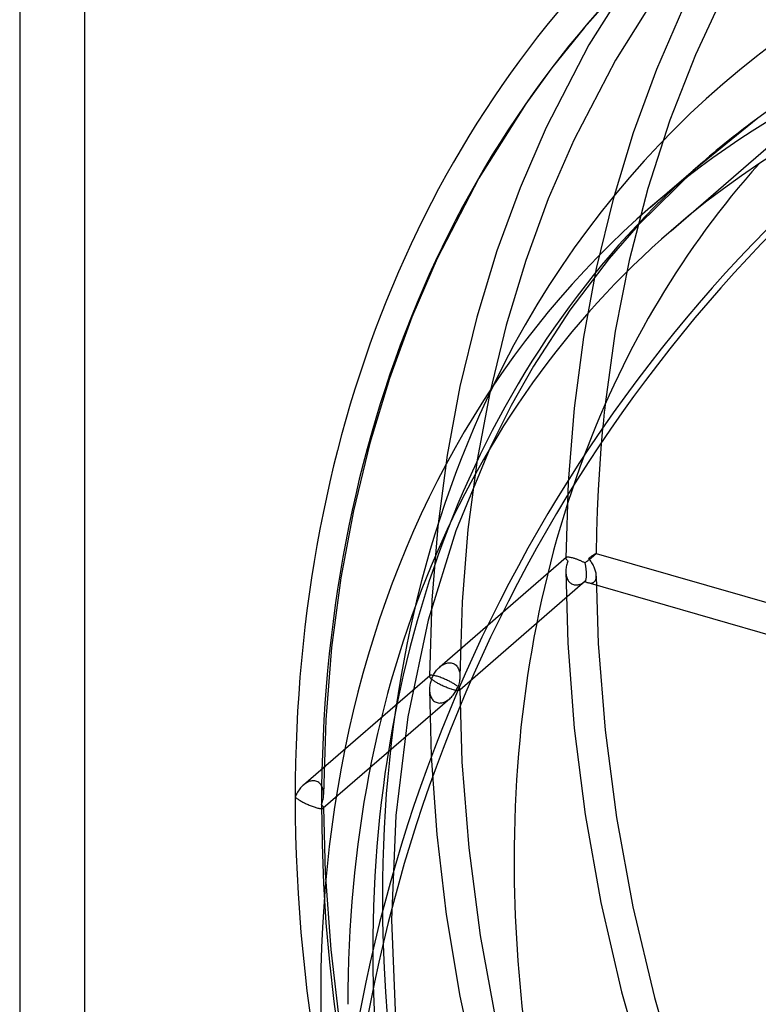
# Model space of a CAD drawing. Header units: millimetres. Extents: x -119 to 119, y -152 to 148.
# Tile 5 of 16: x -119 to -71, y 16 to 80. Entities that reach past the tile are written whole.
import ezdxf

# ---------------------------------------------------------------- set-up
doc = ezdxf.new("R2010")
doc.units = ezdxf.units.MM
doc.layers.add('HIDDEN', color=7, linetype='Continuous')
doc.layers.add('THICK', color=7, linetype='Continuous')

msp = doc.modelspace()

# ---------------------------------------------------------------- linework, layer by layer
at = {"layer": 'HIDDEN'}
for p, q in [((-115.181, -81.931), (-115.181, 148.431)), ((-78.906, 83.7), (-82.078, 78.677)), ((-80.139, 82.335), (-82.378, 79.819)), ((-77.262, 82.561), (-80.343, 77.681)), ((-73.304, 81.863), (-75.085, 78.016)), ((-75.938, 81.009), (-77.65, 77.05)), ((-82.378, 79.819), (-84.504, 77.166)), ((-82.078, 78.677), (-84.892, 73.255)), ((-80.343, 77.681), (-83.08, 72.409)), ((-75.085, 78.016), (-76.767, 73.729)), ((-84.504, 77.166), (-86.215, 74.807)), ((-77.65, 77.05), (-79.172, 72.895)), ((-76.685, 66.472), (-65.76, 75.933)), ((-86.215, 74.807), (-89.297, 69.927)), ((-70.994, 73.867), (-75.086, 70.544)), ((-84.892, 73.255), (-86.604, 69.296)), ((-76.767, 73.729), (-78.214, 69.251)), ((-79.172, 72.895), (-80.491, 68.544)), ((-83.08, 72.409), (-84.746, 68.554)), ((-75.086, 70.544), (-78.841, 66.836)), ((-89.297, 69.927), (-92.034, 64.655)), ((-86.604, 69.296), (-88.125, 65.141)), ((-78.214, 69.251), (-79.432, 64.52)), ((-84.746, 68.554), (-86.229, 64.506)), ((-80.491, 68.544), (-81.596, 63.994)), ((-78.841, 66.836), (-80.744, 64.654)), ((-88.125, 65.141), (-89.445, 60.789)), ((-92.034, 64.655), (-93.7, 60.8)), ((-86.229, 64.506), (-87.515, 60.263)), ((-80.744, 64.654), (-83.342, 61.254)), ((-79.432, 64.52), (-80.345, 59.877)), ((-81.596, 63.994), (-82.436, 59.486)), ((-83.342, 61.254), (-85.728, 57.583)), ((-93.7, 60.8), (-95.182, 56.752)), ((-89.445, 60.789), (-90.55, 56.24)), ((-87.515, 60.263), (-88.594, 55.822)), ((-80.345, 59.877), (-81.015, 55.076)), ((-82.436, 59.486), (-83.057, 54.805)), ((-85.728, 57.583), (-87.186, 54.996)), ((-95.182, 56.752), (-96.469, 52.509)), ((-90.55, 56.24), (-91.389, 51.732)), ((-88.594, 55.822), (-89.414, 51.418)), ((-87.186, 54.996), (-88.543, 52.281)), ((-83.057, 54.805), (-83.447, 49.958)), ((-81.177, 53.504), (-81.294, 52.16)), ((-96.469, 52.509), (-97.548, 48.068)), ((-88.543, 52.281), (-90.824, 46.747)), ((-81.294, 52.16), (-81.392, 50.805)), ((-91.389, 51.732), (-92.01, 47.05)), ((-89.414, 51.418), (-90.022, 46.84)), ((-81.392, 50.805), (-81.471, 49.445)), ((-83.447, 49.958), (-83.594, 44.955)), ((-81.471, 49.445), (-81.531, 48.065)), ((-97.548, 48.068), (-98.368, 43.664)), ((-81.531, 48.065), (-81.571, 46.67)), ((-90.824, 46.747), (-92.629, 40.877)), ((-92.01, 47.05), (-92.4, 42.204)), ((-90.022, 46.84), (-90.403, 42.096)), ((-81.571, 46.67), (-81.592, 45.27)), ((-83.576, 44.994), (-91.877, 37.805)), ((-83.593, 44.961), (-83.594, 44.954)), ((-83.594, 44.954), (-83.592, 44.938)), ((-83.592, 44.969), (-83.593, 44.961)), ((-83.59, 44.976), (-83.592, 44.969)), ((-83.592, 44.938), (-83.586, 44.921)), ((-83.586, 44.982), (-83.59, 44.976)), ((-83.581, 44.988), (-83.586, 44.982)), ((-83.586, 44.921), (-83.578, 44.902)), ((-83.576, 44.994), (-83.581, 44.988)), ((-83.578, 44.902), (-83.566, 44.883)), ((-83.562, 45.004), (-83.576, 44.994)), ((-83.566, 44.883), (-83.551, 44.862)), ((-83.543, 45.011), (-83.562, 45.004)), ((-83.551, 44.862), (-83.532, 44.841)), ((-83.521, 45.017), (-83.543, 45.011)), ((-83.532, 44.841), (-83.511, 44.818)), ((-83.493, 45.02), (-83.521, 45.017)), ((-83.488, 44.697), (-83.512, 44.622)), ((-83.511, 44.818), (-83.487, 44.795)), ((-83.461, 45.022), (-83.493, 45.02)), ((-83.461, 44.771), (-83.488, 44.697)), ((-83.487, 44.795), (-83.461, 44.771)), ((-83.423, 45.02), (-83.461, 45.022)), ((-83.381, 45.016), (-83.423, 45.02)), ((-83.333, 45.01), (-83.381, 45.016)), ((-83.28, 45), (-83.333, 45.01)), ((-83.222, 44.988), (-83.28, 45)), ((-83.161, 44.972), (-83.222, 44.988)), ((-83.095, 44.954), (-83.161, 44.972)), ((-83.053, 44.941), (-83.095, 44.954)), ((-83.011, 44.928), (-83.053, 44.941)), ((-82.968, 44.914), (-83.011, 44.928)), ((-82.925, 44.899), (-82.968, 44.914)), ((-82.881, 44.884), (-82.925, 44.899)), ((-82.837, 44.868), (-82.881, 44.884)), ((-82.793, 44.851), (-82.837, 44.868)), ((-82.749, 44.834), (-82.793, 44.851)), ((-82.705, 44.816), (-82.749, 44.834)), ((-82.661, 44.798), (-82.705, 44.816)), ((-82.618, 44.78), (-82.661, 44.798)), ((-82.576, 44.761), (-82.618, 44.78)), ((-82.534, 44.743), (-82.576, 44.761)), ((-82.493, 44.724), (-82.534, 44.743)), ((-82.452, 44.705), (-82.493, 44.724)), ((-82.413, 44.686), (-82.452, 44.705)), ((-82.374, 44.667), (-82.413, 44.686)), ((-82.336, 44.649), (-82.374, 44.667)), ((-82.296, 44.679), (-82.336, 44.649)), ((-82.256, 44.709), (-82.296, 44.679)), ((-82.218, 44.739), (-82.256, 44.709)), ((-82.18, 44.769), (-82.218, 44.739)), ((-82.142, 44.798), (-82.18, 44.769)), ((-82.105, 44.827), (-82.142, 44.798)), ((-82.069, 44.855), (-82.105, 44.827)), ((-82.095, 44.954), (-82.049, 44.986)), ((-82.049, 44.894), (-82.095, 44.954)), ((-82.033, 44.884), (-82.069, 44.855)), ((-82.049, 44.986), (-82.005, 45.018)), ((-82.005, 44.832), (-82.049, 44.894)), ((-81.997, 44.912), (-82.033, 44.884)), ((-82.005, 45.018), (-81.962, 45.047)), ((-81.963, 44.77), (-82.005, 44.832)), ((-81.962, 44.94), (-81.997, 44.912)), ((-81.922, 44.706), (-81.963, 44.77)), ((-81.962, 45.047), (-81.921, 45.076)), ((-81.928, 44.967), (-81.962, 44.94)), ((-81.895, 44.994), (-81.928, 44.967)), ((-81.883, 44.642), (-81.922, 44.706)), ((-81.921, 45.076), (-81.881, 45.103)), ((-81.863, 45.02), (-81.895, 44.994)), ((-81.845, 44.577), (-81.883, 44.642)), ((-81.881, 45.103), (-81.844, 45.128)), ((-81.832, 45.045), (-81.863, 45.02)), ((-81.844, 45.128), (-81.808, 45.152)), ((-81.803, 45.07), (-81.832, 45.045)), ((-81.808, 45.152), (-81.775, 45.174)), ((-81.775, 45.093), (-81.803, 45.07)), ((-81.775, 45.174), (-81.743, 45.194)), ((-81.749, 45.115), (-81.775, 45.093)), ((-81.725, 45.136), (-81.749, 45.115)), ((-81.743, 45.194), (-81.714, 45.212)), ((-81.683, 45.173), (-81.725, 45.136)), ((-81.714, 45.212), (-81.688, 45.228)), ((-81.688, 45.228), (-81.664, 45.242)), ((-81.649, 45.204), (-81.683, 45.173)), ((-81.664, 45.242), (-81.643, 45.254)), ((-81.623, 45.229), (-81.649, 45.204)), ((-81.643, 45.254), (-81.626, 45.263)), ((-81.626, 45.263), (-81.611, 45.269)), ((-81.605, 45.248), (-81.623, 45.229)), ((-81.611, 45.269), (-81.601, 45.273)), ((-81.595, 45.262), (-81.605, 45.248)), ((-81.601, 45.273), (-81.594, 45.273)), ((-81.592, 45.27), (-81.595, 45.262)), ((-81.594, 45.273), (-81.594, 45.273)), ((-81.594, 45.273), (-81.593, 45.272)), ((-81.594, 45.273), (-69.326, 41.731)), ((-81.593, 45.272), (-81.593, 45.272)), ((-81.593, 45.272), (-81.592, 45.271)), ((-81.592, 45.271), (-81.592, 45.271)), ((-81.592, 45.271), (-81.592, 45.27)), ((-83.592, 44.165), (-83.594, 44.089)), ((-83.594, 44.089), (-83.592, 44.018)), ((-83.594, 44.083), (-83.466, 39.372)), ((-83.587, 44.241), (-83.592, 44.165)), ((-83.592, 44.018), (-83.587, 43.949)), ((-83.578, 44.318), (-83.587, 44.241)), ((-83.566, 44.394), (-83.578, 44.318)), ((-83.551, 44.47), (-83.566, 44.394)), ((-83.533, 44.546), (-83.551, 44.47)), ((-83.512, 44.622), (-83.533, 44.546)), ((-81.81, 44.511), (-81.845, 44.577)), ((-81.776, 44.445), (-81.81, 44.511)), ((-81.745, 44.377), (-81.776, 44.445)), ((-81.716, 44.31), (-81.745, 44.377)), ((-81.69, 44.242), (-81.716, 44.31)), ((-81.666, 44.175), (-81.69, 44.242)), ((-81.645, 44.107), (-81.666, 44.175)), ((-81.627, 44.039), (-81.645, 44.107)), ((-81.613, 43.972), (-81.627, 44.039)), ((-98.368, 43.664), (-98.975, 39.086)), ((-82.318, 43.438), (-90.565, 36.295)), ((-83.587, 43.949), (-83.579, 43.88)), ((-83.579, 43.88), (-83.567, 43.812)), ((-83.567, 43.812), (-83.551, 43.745)), ((-83.551, 43.745), (-83.531, 43.68)), ((-83.531, 43.68), (-83.507, 43.617)), ((-83.507, 43.617), (-83.479, 43.557)), ((-83.479, 43.557), (-83.446, 43.499)), ((-83.446, 43.499), (-83.409, 43.445)), ((-83.409, 43.445), (-83.367, 43.394)), ((-83.367, 43.394), (-83.321, 43.348)), ((-83.321, 43.348), (-83.27, 43.307)), ((-82.493, 43.321), (-82.452, 43.345)), ((-82.452, 43.345), (-82.413, 43.37)), ((-82.413, 43.37), (-82.374, 43.397)), ((-82.374, 43.397), (-82.336, 43.426)), ((-82.336, 43.426), (-82.304, 43.41)), ((-82.304, 43.41), (-82.272, 43.396)), ((-82.272, 43.396), (-82.241, 43.383)), ((-82.241, 43.383), (-82.21, 43.371)), ((-82.21, 43.371), (-82.18, 43.361)), ((-82.18, 43.361), (-82.15, 43.351)), ((-82.15, 43.351), (-82.112, 43.342)), ((-82.149, 43.351), (-69.881, 39.81)), ((-82.112, 43.342), (-82.075, 43.334)), ((-81.865, 43.334), (-81.834, 43.342)), ((-81.834, 43.342), (-81.804, 43.354)), ((-81.804, 43.354), (-81.776, 43.368)), ((-81.776, 43.368), (-81.75, 43.384)), ((-81.75, 43.384), (-81.725, 43.404)), ((-81.725, 43.404), (-81.683, 43.448)), ((-81.683, 43.448), (-81.648, 43.501)), ((-81.648, 43.501), (-81.622, 43.562)), ((-81.622, 43.562), (-81.605, 43.629)), ((-81.602, 43.906), (-81.613, 43.972)), ((-81.605, 43.629), (-81.595, 43.701)), ((-81.595, 43.841), (-81.602, 43.906)), ((-81.592, 43.777), (-81.595, 43.841)), ((-81.595, 43.701), (-81.592, 43.777)), ((-81.592, 43.774), (-81.462, 39.351)), ((-83.27, 43.307), (-83.215, 43.272)), ((-83.215, 43.272), (-83.157, 43.244)), ((-83.157, 43.244), (-83.095, 43.222)), ((-83.095, 43.222), (-83.053, 43.211)), ((-83.053, 43.211), (-83.011, 43.204)), ((-83.011, 43.204), (-82.968, 43.199)), ((-82.968, 43.199), (-82.925, 43.198)), ((-82.925, 43.198), (-82.881, 43.199)), ((-82.881, 43.199), (-82.837, 43.203)), ((-82.837, 43.203), (-82.793, 43.209)), ((-82.793, 43.209), (-82.749, 43.219)), ((-82.749, 43.219), (-82.705, 43.23)), ((-82.705, 43.23), (-82.661, 43.244)), ((-82.661, 43.244), (-82.618, 43.261)), ((-82.618, 43.261), (-82.576, 43.279)), ((-82.576, 43.279), (-82.534, 43.299)), ((-82.534, 43.299), (-82.493, 43.321)), ((-82.075, 43.334), (-82.038, 43.328)), ((-82.038, 43.328), (-82.002, 43.324)), ((-82.002, 43.324), (-81.966, 43.323)), ((-81.966, 43.323), (-81.932, 43.324)), ((-81.932, 43.324), (-81.898, 43.327)), ((-81.898, 43.327), (-81.865, 43.334)), ((-92.4, 42.204), (-92.548, 37.2)), ((-90.403, 42.096), (-90.548, 37.195)), ((-92.629, 40.877), (-93.973, 34.528)), ((-98.975, 39.086), (-99.357, 34.342)), ((-83.466, 39.372), (-83.042, 33.789)), ((-81.462, 39.351), (-81.019, 33.662)), ((-92.173, 37.473), (-92.13, 37.533)), ((-92.13, 37.533), (-92.084, 37.591)), ((-92.084, 37.591), (-92.035, 37.648)), ((-92.035, 37.648), (-91.985, 37.703)), ((-91.985, 37.703), (-91.932, 37.755)), ((-91.932, 37.755), (-91.877, 37.805)), ((-91.877, 37.805), (-91.817, 37.855)), ((-91.817, 37.855), (-91.754, 37.901)), ((-91.754, 37.901), (-91.688, 37.944)), ((-91.688, 37.944), (-91.621, 37.982)), ((-91.621, 37.982), (-91.552, 38.015)), ((-91.552, 38.015), (-91.481, 38.043)), ((-91.481, 38.043), (-91.408, 38.065)), ((-91.408, 38.065), (-91.335, 38.08)), ((-91.335, 38.08), (-91.262, 38.088)), ((-91.262, 38.088), (-91.189, 38.088)), ((-91.189, 38.088), (-91.118, 38.081)), ((-91.118, 38.081), (-91.049, 38.066)), ((-91.049, 38.066), (-90.981, 38.042)), ((-90.981, 38.042), (-90.918, 38.01)), ((-90.918, 38.01), (-90.859, 37.971)), ((-90.859, 37.971), (-90.805, 37.926)), ((-90.805, 37.926), (-90.757, 37.875)), ((-90.757, 37.875), (-90.714, 37.819)), ((-90.714, 37.819), (-90.676, 37.759)), ((-90.676, 37.759), (-90.644, 37.695)), ((-90.644, 37.695), (-90.617, 37.628)), ((-90.617, 37.628), (-90.594, 37.559)), ((-90.594, 37.559), (-90.576, 37.487)), ((-92.529, 37.24), (-100.831, 30.051)), ((-92.547, 37.207), (-92.548, 37.199)), ((-92.548, 37.199), (-92.546, 37.184)), ((-92.546, 37.215), (-92.547, 37.207)), ((-92.543, 37.222), (-92.546, 37.215)), ((-92.546, 37.184), (-92.54, 37.166)), ((-92.54, 37.228), (-92.543, 37.222)), ((-92.535, 37.234), (-92.54, 37.228)), ((-92.54, 37.166), (-92.531, 37.148)), ((-92.53, 37.24), (-92.535, 37.234)), ((-92.531, 37.148), (-92.519, 37.129)), ((-92.516, 37.249), (-92.53, 37.24)), ((-92.519, 37.129), (-92.504, 37.108)), ((-92.497, 37.257), (-92.516, 37.249)), ((-92.504, 37.108), (-92.486, 37.087)), ((-92.475, 37.263), (-92.497, 37.257)), ((-92.486, 37.087), (-92.465, 37.064)), ((-92.447, 37.266), (-92.475, 37.263)), ((-92.465, 37.064), (-92.441, 37.041)), ((-92.441, 36.943), (-92.465, 36.868)), ((-92.415, 37.267), (-92.447, 37.266)), ((-92.441, 37.041), (-92.415, 37.017)), ((-92.415, 37.017), (-92.441, 36.943)), ((-92.377, 37.266), (-92.415, 37.267)), ((-92.415, 37.017), (-92.387, 37.085)), ((-92.387, 36.994), (-92.415, 37.017)), ((-92.387, 37.085), (-92.357, 37.152)), ((-92.358, 36.97), (-92.387, 36.994)), ((-92.335, 37.262), (-92.377, 37.266)), ((-92.326, 36.946), (-92.358, 36.97)), ((-92.357, 37.152), (-92.325, 37.218)), ((-92.287, 37.256), (-92.335, 37.262)), ((-92.292, 36.921), (-92.326, 36.946)), ((-92.325, 37.218), (-92.291, 37.284)), ((-92.256, 36.895), (-92.292, 36.921)), ((-92.291, 37.284), (-92.254, 37.348)), ((-92.234, 37.246), (-92.287, 37.256)), ((-92.217, 36.869), (-92.256, 36.895)), ((-92.254, 37.348), (-92.215, 37.411)), ((-92.177, 37.234), (-92.234, 37.246)), ((-92.176, 36.843), (-92.217, 36.869)), ((-92.215, 37.411), (-92.173, 37.473)), ((-92.114, 37.218), (-92.177, 37.234)), ((-92.048, 37.2), (-92.114, 37.218)), ((-91.982, 37.179), (-92.048, 37.2)), ((-91.912, 37.157), (-91.982, 37.179)), ((-91.842, 37.132), (-91.912, 37.157)), ((-91.771, 37.106), (-91.842, 37.132)), ((-91.7, 37.079), (-91.771, 37.106)), ((-91.63, 37.05), (-91.7, 37.079)), ((-91.561, 37.021), (-91.63, 37.05)), ((-91.494, 36.991), (-91.561, 37.021)), ((-91.428, 36.961), (-91.494, 36.991)), ((-91.364, 36.931), (-91.428, 36.961)), ((-91.302, 36.901), (-91.364, 36.931)), ((-91.242, 36.871), (-91.302, 36.901)), ((-91.185, 36.841), (-91.242, 36.871)), ((-90.569, 36.936), (-90.584, 36.851)), ((-90.576, 37.487), (-90.563, 37.415)), ((-90.558, 37.021), (-90.569, 36.936)), ((-90.563, 37.415), (-90.554, 37.341)), ((-90.55, 37.105), (-90.558, 37.021)), ((-90.554, 37.341), (-90.549, 37.266)), ((-90.548, 37.19), (-90.55, 37.105)), ((-90.549, 37.266), (-90.548, 37.19)), ((-92.546, 36.411), (-92.548, 36.335)), ((-92.548, 36.335), (-92.546, 36.264)), ((-92.548, 36.329), (-92.436, 31.953)), ((-92.541, 36.487), (-92.546, 36.411)), ((-92.546, 36.264), (-92.541, 36.195)), ((-92.532, 36.564), (-92.541, 36.487)), ((-92.52, 36.64), (-92.532, 36.564)), ((-92.505, 36.716), (-92.52, 36.64)), ((-92.487, 36.792), (-92.505, 36.716)), ((-92.465, 36.868), (-92.487, 36.792)), ((-92.133, 36.816), (-92.176, 36.843)), ((-92.088, 36.788), (-92.133, 36.816)), ((-92.04, 36.76), (-92.088, 36.788)), ((-91.99, 36.732), (-92.04, 36.76)), ((-91.938, 36.704), (-91.99, 36.732)), ((-91.884, 36.675), (-91.938, 36.704)), ((-91.828, 36.646), (-91.884, 36.675)), ((-91.77, 36.617), (-91.828, 36.646)), ((-91.71, 36.588), (-91.77, 36.617)), ((-91.647, 36.559), (-91.71, 36.588)), ((-91.583, 36.531), (-91.647, 36.559)), ((-91.518, 36.502), (-91.583, 36.531)), ((-91.451, 36.475), (-91.518, 36.502)), ((-91.384, 36.448), (-91.451, 36.475)), ((-91.315, 36.422), (-91.384, 36.448)), ((-91.247, 36.397), (-91.315, 36.422)), ((-91.18, 36.374), (-91.247, 36.397)), ((-91.13, 36.811), (-91.185, 36.841)), ((-91.113, 36.353), (-91.18, 36.374)), ((-91.077, 36.782), (-91.13, 36.811)), ((-91.049, 36.334), (-91.113, 36.353)), ((-91.027, 36.753), (-91.077, 36.782)), ((-90.976, 36.314), (-91.049, 36.334)), ((-90.979, 36.724), (-91.027, 36.753)), ((-90.933, 36.696), (-90.979, 36.724)), ((-90.909, 36.298), (-90.976, 36.314)), ((-90.89, 36.669), (-90.933, 36.696)), ((-90.847, 36.285), (-90.909, 36.298)), ((-90.849, 36.642), (-90.89, 36.669)), ((-90.86, 36.158), (-90.819, 36.228)), ((-90.811, 36.616), (-90.849, 36.642)), ((-90.791, 36.276), (-90.847, 36.285)), ((-90.819, 36.228), (-90.781, 36.298)), ((-90.775, 36.59), (-90.811, 36.616)), ((-90.741, 36.27), (-90.791, 36.276)), ((-90.781, 36.298), (-90.745, 36.37)), ((-90.742, 36.565), (-90.775, 36.59)), ((-90.745, 36.37), (-90.712, 36.443)), ((-90.711, 36.54), (-90.742, 36.565)), ((-90.697, 36.268), (-90.741, 36.27)), ((-90.712, 36.443), (-90.682, 36.517)), ((-90.682, 36.517), (-90.711, 36.54)), ((-90.659, 36.268), (-90.697, 36.268)), ((-90.653, 36.599), (-90.682, 36.517)), ((-90.682, 36.517), (-90.652, 36.49)), ((-90.627, 36.271), (-90.659, 36.268)), ((-90.626, 36.682), (-90.653, 36.599)), ((-90.652, 36.49), (-90.626, 36.464)), ((-90.601, 36.277), (-90.627, 36.271)), ((-90.603, 36.766), (-90.626, 36.682)), ((-90.626, 36.464), (-90.603, 36.439)), ((-90.584, 36.851), (-90.603, 36.766)), ((-90.603, 36.439), (-90.584, 36.416)), ((-90.581, 36.285), (-90.601, 36.277)), ((-90.584, 36.416), (-90.568, 36.394)), ((-90.565, 36.295), (-90.581, 36.285)), ((-90.568, 36.394), (-90.557, 36.373)), ((-90.56, 36.301), (-90.565, 36.295)), ((-90.555, 36.307), (-90.56, 36.301)), ((-90.557, 36.373), (-90.55, 36.353)), ((-90.552, 36.314), (-90.555, 36.307)), ((-90.549, 36.32), (-90.552, 36.314)), ((-90.55, 36.353), (-90.548, 36.336)), ((-90.548, 36.328), (-90.549, 36.32)), ((-90.548, 36.336), (-90.548, 36.328)), ((-90.548, 36.335), (-90.415, 31.577)), ((-91.222, 35.726), (-99.519, 28.541)), ((-92.541, 36.195), (-92.533, 36.126)), ((-92.533, 36.126), (-92.521, 36.058)), ((-92.521, 36.058), (-92.505, 35.992)), ((-92.505, 35.992), (-92.485, 35.927)), ((-92.485, 35.927), (-92.461, 35.864)), ((-92.461, 35.864), (-92.433, 35.803)), ((-92.433, 35.803), (-92.4, 35.746)), ((-92.4, 35.746), (-92.363, 35.691)), ((-92.363, 35.691), (-92.322, 35.641)), ((-92.322, 35.641), (-92.275, 35.595)), ((-92.275, 35.595), (-92.225, 35.554)), ((-91.503, 35.537), (-91.429, 35.577)), ((-91.429, 35.577), (-91.357, 35.623)), ((-91.357, 35.623), (-91.288, 35.673)), ((-91.288, 35.673), (-91.222, 35.727)), ((-91.222, 35.727), (-91.162, 35.781)), ((-91.162, 35.781), (-91.105, 35.838)), ((-91.105, 35.838), (-91.051, 35.898)), ((-91.051, 35.898), (-90.999, 35.96)), ((-90.999, 35.96), (-90.95, 36.025)), ((-90.95, 36.025), (-90.904, 36.091)), ((-90.904, 36.091), (-90.86, 36.158)), ((-92.225, 35.554), (-92.17, 35.519)), ((-92.17, 35.519), (-92.111, 35.49)), ((-92.111, 35.49), (-92.048, 35.468)), ((-92.048, 35.468), (-91.973, 35.451)), ((-91.973, 35.451), (-91.895, 35.444)), ((-91.895, 35.444), (-91.816, 35.446)), ((-91.816, 35.446), (-91.736, 35.457)), ((-91.736, 35.457), (-91.657, 35.477)), ((-91.657, 35.477), (-91.579, 35.504)), ((-91.579, 35.504), (-91.503, 35.537)), ((-99.357, 34.342), (-99.501, 29.441)), ((-93.973, 34.528), (-94.768, 28.064)), ((-83.042, 33.789), (-82.32, 28.12)), ((-81.019, 33.662), (-80.264, 27.917)), ((-92.436, 31.953), (-92.072, 26.808)), ((-90.415, 31.577), (-89.974, 25.921)), ((-101.063, 29.805), (-101.116, 29.735)), ((-101.009, 29.871), (-101.063, 29.805)), ((-100.952, 29.935), (-101.009, 29.871)), ((-100.893, 29.994), (-100.952, 29.935)), ((-100.833, 30.049), (-100.893, 29.994)), ((-100.773, 30.098), (-100.833, 30.049)), ((-100.713, 30.143), (-100.773, 30.098)), ((-100.652, 30.183), (-100.713, 30.143)), ((-100.59, 30.219), (-100.652, 30.183)), ((-100.527, 30.251), (-100.59, 30.219)), ((-100.463, 30.278), (-100.527, 30.251)), ((-100.397, 30.301), (-100.463, 30.278)), ((-100.331, 30.318), (-100.397, 30.301)), ((-100.264, 30.329), (-100.331, 30.318)), ((-100.197, 30.335), (-100.264, 30.329)), ((-100.131, 30.334), (-100.197, 30.335)), ((-100.066, 30.326), (-100.131, 30.334)), ((-100.002, 30.312), (-100.066, 30.326)), ((-99.935, 30.288), (-100.002, 30.312)), ((-99.872, 30.257), (-99.935, 30.288)), ((-99.814, 30.218), (-99.872, 30.257)), ((-99.76, 30.173), (-99.814, 30.218)), ((-99.711, 30.122), (-99.76, 30.173)), ((-99.668, 30.066), (-99.711, 30.122)), ((-99.631, 30.005), (-99.668, 30.066)), ((-99.598, 29.941), (-99.631, 30.005)), ((-99.571, 29.874), (-99.598, 29.941)), ((-99.548, 29.805), (-99.571, 29.874)), ((-99.53, 29.734), (-99.548, 29.805)), ((-101.334, 29.346), (-101.368, 29.263)), ((-101.368, 29.263), (-101.336, 29.235)), ((-101.336, 29.235), (-101.301, 29.208)), ((-101.297, 29.428), (-101.334, 29.346)), ((-101.301, 29.208), (-101.263, 29.179)), ((-101.256, 29.508), (-101.297, 29.428)), ((-101.263, 29.179), (-101.223, 29.15)), ((-101.212, 29.586), (-101.256, 29.508)), ((-101.223, 29.15), (-101.179, 29.121)), ((-101.165, 29.662), (-101.212, 29.586)), ((-101.179, 29.121), (-101.134, 29.091)), ((-101.116, 29.735), (-101.165, 29.662)), ((-99.546, 29.059), (-99.531, 29.134)), ((-99.531, 29.134), (-99.518, 29.21)), ((-99.517, 29.661), (-99.53, 29.734)), ((-99.518, 29.21), (-99.509, 29.285)), ((-99.508, 29.587), (-99.517, 29.661)), ((-99.509, 29.285), (-99.504, 29.361)), ((-99.503, 29.512), (-99.508, 29.587)), ((-99.504, 29.361), (-99.501, 29.436)), ((-99.501, 29.436), (-99.503, 29.512)), ((-101.134, 29.091), (-101.085, 29.061)), ((-101.085, 29.061), (-101.035, 29.03)), ((-101.035, 29.03), (-100.982, 29)), ((-100.982, 29), (-100.928, 28.969)), ((-100.928, 28.969), (-100.872, 28.939)), ((-100.872, 28.939), (-100.815, 28.909)), ((-100.815, 28.909), (-100.757, 28.88)), ((-100.757, 28.88), (-100.698, 28.851)), ((-100.698, 28.851), (-100.638, 28.822)), ((-100.638, 28.822), (-100.578, 28.795)), ((-100.578, 28.795), (-100.516, 28.767)), ((-100.516, 28.767), (-100.452, 28.74)), ((-100.452, 28.74), (-100.388, 28.714)), ((-100.388, 28.714), (-100.323, 28.688)), ((-100.323, 28.688), (-100.257, 28.663)), ((-100.257, 28.663), (-100.192, 28.64)), ((-100.192, 28.64), (-100.128, 28.618)), ((-100.128, 28.618), (-100.064, 28.598)), ((-100.064, 28.598), (-100.002, 28.579)), ((-100.002, 28.579), (-99.936, 28.561)), ((-99.936, 28.561), (-99.874, 28.546)), ((-99.874, 28.546), (-99.816, 28.534)), ((-99.816, 28.534), (-99.763, 28.525)), ((-99.763, 28.525), (-99.715, 28.518)), ((-99.715, 28.518), (-99.672, 28.514)), ((-99.672, 28.514), (-99.634, 28.513)), ((-99.636, 28.763), (-99.609, 28.836)), ((-99.609, 28.739), (-99.636, 28.763)), ((-99.634, 28.513), (-99.602, 28.515)), ((-99.609, 28.836), (-99.586, 28.909)), ((-99.585, 28.716), (-99.609, 28.739)), ((-99.602, 28.515), (-99.574, 28.518)), ((-99.586, 28.909), (-99.564, 28.984)), ((-99.564, 28.693), (-99.585, 28.716)), ((-99.574, 28.518), (-99.551, 28.524)), ((-99.564, 28.984), (-99.546, 29.059)), ((-99.546, 28.672), (-99.564, 28.693)), ((-99.551, 28.524), (-99.533, 28.532)), ((-99.53, 28.652), (-99.546, 28.672)), ((-99.533, 28.532), (-99.519, 28.541)), ((-99.518, 28.632), (-99.53, 28.652)), ((-99.519, 28.541), (-99.513, 28.547)), ((-99.509, 28.614), (-99.518, 28.632)), ((-99.513, 28.547), (-99.509, 28.553)), ((-99.503, 28.597), (-99.509, 28.614)), ((-99.509, 28.553), (-99.505, 28.559)), ((-99.505, 28.559), (-99.503, 28.566)), ((-99.501, 28.581), (-99.503, 28.597)), ((-99.503, 28.566), (-99.502, 28.574)), ((-99.502, 28.574), (-99.501, 28.581)), ((-99.501, 28.58), (-99.392, 24.292)), ((-94.768, 28.064), (-95.044, 21.197)), ((-82.32, 28.12), (-81.288, 22.343)), ((-80.264, 27.917), (-79.186, 22.058)), ((-92.072, 26.808), (-91.449, 21.55)), ((-89.974, 25.921), (-89.221, 20.182)), ((-99.392, 24.292), (-99.035, 19.242)), ((-81.288, 22.343), (-79.939, 16.481)), ((-79.186, 22.058), (-77.776, 16.108)), ((-91.449, 21.55), (-90.558, 16.196)), ((-95.044, 21.197), (-94.743, 13.842)), ((-89.221, 20.182), (-88.145, 14.329)), ((-99.035, 19.242), (-98.422, 14.078)), ((-90.558, 16.196), (-89.396, 10.763)), ((-79.939, 16.481), (-78.271, 10.558)), ((-77.776, 16.108), (-76.031, 10.095))]:
    msp.add_line(p, q, dxfattribs=at)
for centre, major_axis, ratio, start_param, end_param in [((0, 0), (-76.627, 88.481), 0.75, 0.000009, 0.713724), ((0, 0), (75.318, -86.97), 0.75, -3.141584, -2.427868), ((-4.466, -4.112), (-0.594, 98.398), 0.954187, 0.598876, 1.47154), ((-7.505, -6.5), (-67.102, 77.483), 0.75, 0, 0.713724), ((-4.275, -3.702), (-69.066, 79.751), 0.75, 0.312795, 0.713724), ((0, 0), (-65.76, 75.933), 0.75, 0.387112, 0.713724), ((-82.595, 44.521), (-0.242, 1.101), 0.249311, -3.008735, -1.509463), ((-82.595, 44.521), (-0.242, 1.101), 0.249311, -3.077204, -3.008735), ((0, 0), (-76.627, 88.481), 0.75, 0.713724, 2.284521), ((0, 0), (75.318, -86.97), 0.75, -2.427868, -0.857072), ((0, 0), (-65.76, 75.933), 0.75, 0.713724, 0.981138), ((-4.275, -3.702), (-69.066, 79.751), 0.75, 0.713724, 2.828798), ((-7.505, -6.5), (-67.102, 77.483), 0.75, 0.713724, 2.284521)]:
    msp.add_ellipse(centre, major_axis=major_axis, ratio=ratio, start_param=start_param, end_param=end_param, dxfattribs=at)
at = {"layer": 'THICK'}
for p, q in [((-119.456, 144.729), (-119.456, -85.634)), ((-78.027, 68.021), (-74.607, 70.983)), ((-81.015, 55.076), (-81.044, 54.816)), ((-81.072, 54.556), (-81.099, 54.294)), ((-81.044, 54.816), (-81.072, 54.556)), ((-81.152, 53.768), (-81.177, 53.504)), ((-81.126, 54.032), (-81.152, 53.768)), ((-81.099, 54.294), (-81.126, 54.032))]:
    msp.add_line(p, q, dxfattribs=at)
for centre, major_axis, ratio, start_param, end_param in [((-4.275, -3.702), (-69.066, 79.751), 0.75, -0.857072, 0.312795), ((-7.505, -6.5), (-67.102, 77.483), 0.75, -0.857072, -0.060127), ((-10.925, -9.461), (-67.102, 77.483), 0.75, -0.857072, 0), ((-10.925, -9.461), (65.76, -75.933), 0.75, 0.713724, 3.141593), ((-5.034, -4.115), (0.594, -98.398), 0.954187, -2.542717, -1.670052), ((-7.505, -6.5), (-67.102, 77.483), 0.75, -0.060127, 0), ((0, 0), (-65.76, 75.933), 0.75, 0.096066, 0.387112), ((-10.925, -9.461), (-67.102, 77.483), 0.75, 0, 1.974905), ((-10.925, -9.461), (65.76, -75.933), 0.75, -3.141592, -2.427868)]:
    msp.add_ellipse(centre, major_axis=major_axis, ratio=ratio, start_param=start_param, end_param=end_param, dxfattribs=at)

doc.saveas('drawing.dxf')
